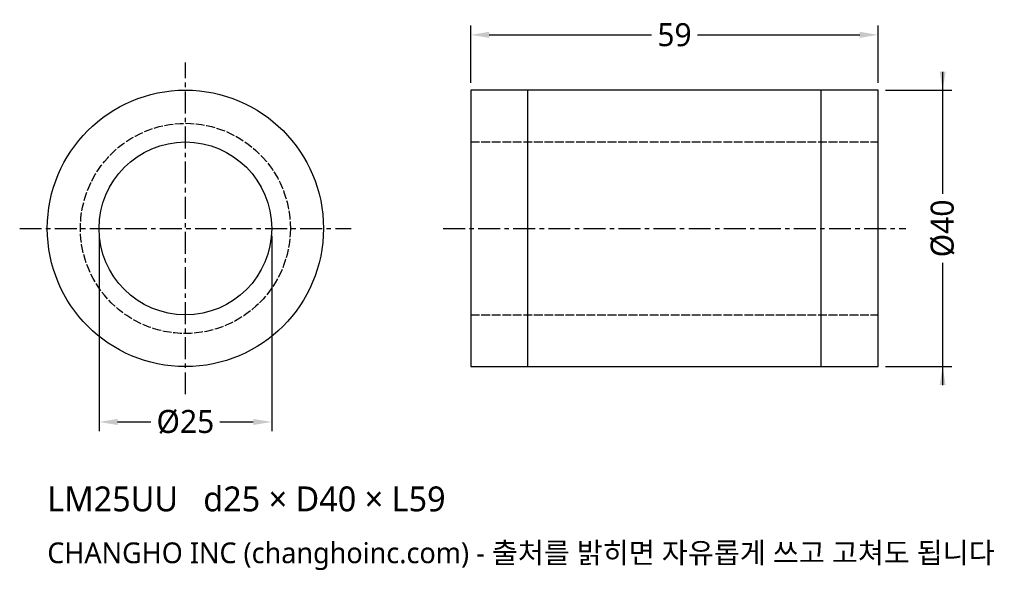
# Model space of a CAD drawing. Header units: millimetres. Extents: x -24 to 119, y -49 to 30.
import ezdxf

# ---------------------------------------------------------------- set-up
doc = ezdxf.new("R2010")
doc.units = ezdxf.units.MM
doc.linetypes.add('CENTER', pattern=[5.08, 3.175, -0.635, 0.635, -0.635])
doc.linetypes.add('DASHED', pattern=[1.524, 1.27, -0.254])
for name, color, linetype in [('문자', 7, 'CONTINUOUS'), ('숨은선', 3, 'DASHED'), ('외형선', 7, 'CONTINUOUS'), ('중심선', 1, 'CENTER'), ('치수', 4, 'CONTINUOUS')]:
    doc.layers.add(name, color=color, linetype=linetype)
doc.styles.add('CH_KOR', font='malgun.ttf')
doc.dimstyles.new('CH_DIM', dxfattribs={"dimtxt": 2.5, "dimasz": 2, "dimexe": 1, "dimexo": 0.8, "dimgap": 0.8, "dimtad": 1, "dimdec": 1, "dimdsep": 46, "dimtxsty": 'CH_KOR', "dimcen": 2.5, "dimclrd": 4, "dimclre": 4, "dimclrt": 4, "dimazin": 3, "dimtfac": 1, "dimtmove": 0, "dimatfit": 3})

# ---------------------------------------------------------------- blocks, each defined once
blk = doc.blocks.new('_CLOSEDFILLED')
at = {"color": 0, "linetype": 'BYBLOCK'}
blk.add_solid([(-1, 0.164), (0, 0), (-1, -0.164)], dxfattribs=at)
blk = doc.blocks.new('*D1')
at = {"color": 4}
for p, q in [((109.67, 22.67), (109.67, 5)), ((101.4, 20), (111, 20)), ((109.67, -5), (109.67, -22.67)), ((101.4, -20), (111, -20))]:
    blk.add_line(p, q, dxfattribs=at)
at = {"layer": 'Defpoints'}
for p in [(100.33, 20), (109.67, 20), (100.33, -20)]:
    blk.add_point(p, dxfattribs=at)
at = {"layer": '치수', "color": 4, "xscale": 2.6666666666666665, "yscale": 2.6666666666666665}
for p, rotation in [((109.67, 20), 270), ((109.67, -20), 90)]:
    blk.add_blockref('_CLOSEDFILLED', p, dxfattribs=dict(at, rotation=rotation))
at = {"layer": '치수', "color": 4, "insert": (109.67, 0), "char_height": 3.333, "attachment_point": 5, "rotation": 90, "style": 'CH_KOR'}
blk.add_mtext('Ø40', dxfattribs=at)
blk = doc.blocks.new('*D2')
at = {"color": 4}
for p, q in [((-12.5, -1.07), (-12.5, -29.33)), ((12.5, -1.07), (12.5, -29.33)), ((-9.83, -28), (-5, -28)), ((5, -28), (9.83, -28))]:
    blk.add_line(p, q, dxfattribs=at)
at = {"layer": 'Defpoints'}
for p in [(-12.5, 0), (12.5, 0), (-12.5, -28)]:
    blk.add_point(p, dxfattribs=at)
at = {"layer": '치수', "color": 4, "xscale": 2.6666666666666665, "yscale": 2.6666666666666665, "rotation": 180}
blk.add_blockref('_CLOSEDFILLED', (-12.5, -28), dxfattribs=at)
at = {"layer": '치수', "color": 4, "xscale": 2.6666666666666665, "yscale": 2.6666666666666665}
blk.add_blockref('_CLOSEDFILLED', (12.5, -28), dxfattribs=at)
at = {"layer": '치수', "color": 4, "insert": (0, -28), "char_height": 3.333, "attachment_point": 5, "style": 'CH_KOR'}
blk.add_mtext('Ø25', dxfattribs=at)
blk = doc.blocks.new('*D3')
at = {"color": 4}
for p, q in [((41.33, 21.07), (41.33, 29.33)), ((100.33, 21.07), (100.33, 29.33)), ((44, 28), (67.5, 28)), ((74.17, 28), (97.67, 28))]:
    blk.add_line(p, q, dxfattribs=at)
at = {"layer": 'Defpoints'}
for p in [(41.33, 28), (41.33, 20), (100.33, 20)]:
    blk.add_point(p, dxfattribs=at)
at = {"layer": '치수', "color": 4, "xscale": 2.6666666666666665, "yscale": 2.6666666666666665, "rotation": 180}
blk.add_blockref('_CLOSEDFILLED', (41.33, 28), dxfattribs=at)
at = {"layer": '치수', "color": 4, "xscale": 2.6666666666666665, "yscale": 2.6666666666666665}
blk.add_blockref('_CLOSEDFILLED', (100.33, 28), dxfattribs=at)
at = {"layer": '치수', "color": 4, "insert": (70.83, 28), "char_height": 3.333, "attachment_point": 5, "style": 'CH_KOR'}
blk.add_mtext('59', dxfattribs=at)

msp = doc.modelspace()

# ---------------------------------------------------------------- linework, layer by layer
at = {"layer": '숨은선'}
for p, q in [((41.33, 12.5), (100.33, 12.5)), ((41.33, -12.5), (100.33, -12.5))]:
    msp.add_line(p, q, dxfattribs=at)
msp.add_circle((0, 0), 15.2, dxfattribs=at)
at = {"layer": '외형선'}
for p, q in [((49.59, -20), (49.59, 20)), ((92.07, -20), (92.07, 20))]:
    msp.add_line(p, q, dxfattribs=at)
msp.add_lwpolyline([(41.33, -20), (100.33, -20), (100.33, 20), (41.33, 20)], close=True, dxfattribs=at)
for radius in [20, 12.5]:
    msp.add_circle((0, 0), radius, dxfattribs=at)
at = {"layer": '중심선'}
for p, q in [((0, -24), (0, 24)), ((-24, 0), (24, 0)), ((37.33, 0), (104.33, 0))]:
    msp.add_line(p, q, dxfattribs=at)

# ---------------------------------------------------------------- texts
at = {"layer": '문자', "style": 'CH_KOR'}
for s, height, p in [('LM25UU   d25 × D40 × L59', 3.6, (-20, -40.93)), ('CHANGHO INC (changhoinc.com) - 출처를 밝히면 자유롭게 쓰고 고쳐도 됩니다', 3, (-20, -48.43))]:
    msp.add_text(s, height=height, dxfattribs=at).set_placement(p)

# ---------------------------------------------------------------- dimensions: what is measured, and where the dimension line sits
at = {"layer": '치수'}
dim = msp.add_linear_dim(base=(41.33, 28), p1=(41.33, 20), p2=(100.33, 20), dimstyle='CH_DIM', override={"dimscale": 1.333333}, dxfattribs=at)
dim.commit()
dim.dimension.update_dxf_attribs({"geometry": '*D3', "text_midpoint": (70.83, 28)})
dim = msp.add_linear_dim(base=(109.67, 20), p1=(100.33, 20), p2=(100.33, -20), angle=90, text='Ø40', dimstyle='CH_DIM', override={"dimscale": 1.333333}, dxfattribs=at)
dim.commit()
dim.dimension.update_dxf_attribs({"geometry": '*D1', "text_midpoint": (109.67, 0)})
dim = msp.add_linear_dim(base=(-12.5, -28), p1=(-12.5, 0), p2=(12.5, 0), text='Ø25', dimstyle='CH_DIM', override={"dimscale": 1.333333}, dxfattribs=at)
dim.commit()
dim.dimension.update_dxf_attribs({"geometry": '*D2', "text_midpoint": (0, -28)})

doc.saveas('drawing.dxf')
